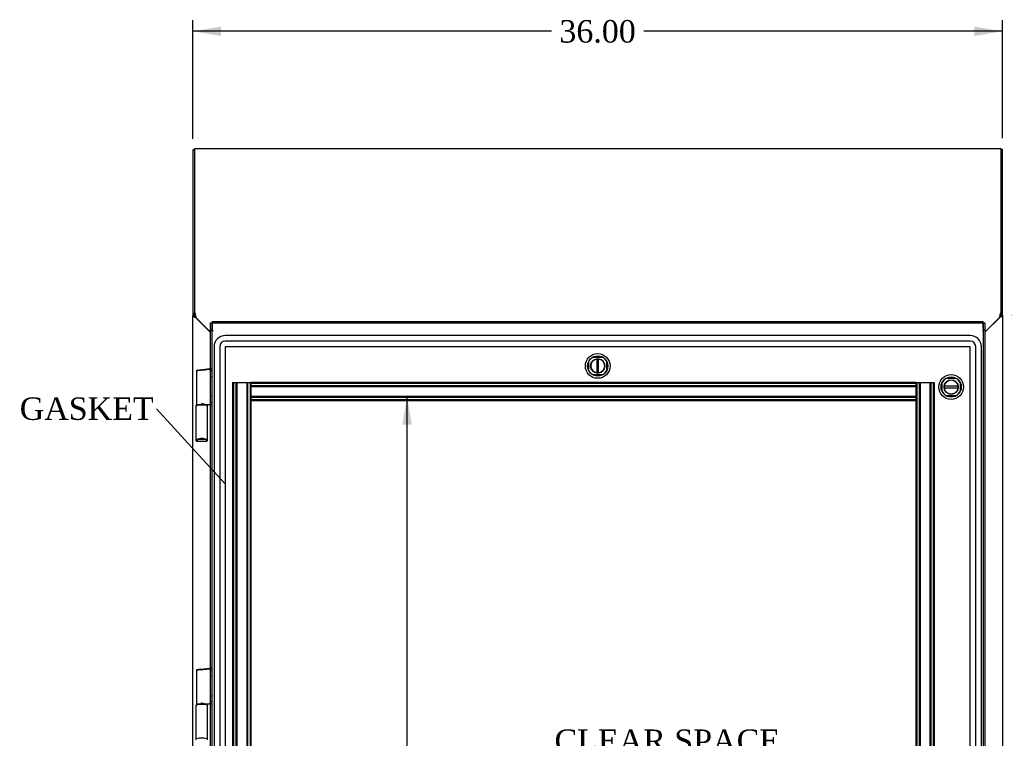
# Model space of a CAD drawing. Header units: inches. Extents: x 1 to 240, y -1 to 159.
# Tile 18 of 30: x 44 to 88, y 85 to 117. Entities that reach past the tile are written whole.
import ezdxf
from ezdxf import colors
from ezdxf.entities.mleader import LeaderData, LeaderLine
from ezdxf.enums import TextEntityAlignment as Align
from ezdxf.lldxf.tags import DXFTag
from ezdxf.math import Vec2, Vec3

# ---------------------------------------------------------------- set-up
doc = ezdxf.new("R2010")
doc.units = ezdxf.units.IN
doc.header["$MEASUREMENT"] = 0
for name, color, linetype in [('COM70220', 7, 'Continuous'), ('COM70701-3', 7, 'Continuous'), ('COM70702-12', 7, 'Continuous'), ('COM70704-3', 7, 'Continuous'), ('COM70705-11', 7, 'Continuous'), ('COM70714-1', 7, 'Continuous'), ('COM70714-3', 7, 'Continuous'), ('Default', 7, 'Continuous'), ('DV1_Default', 7, 'Continuous'), ('HNG86659-1', 7, 'Continuous'), ('LOK10031', 7, 'Continuous'), ('LOK10031_INSERT', 7, 'Continuous')]:
    doc.layers.add(name, color=color, linetype=linetype)
doc.styles.add('SEACAD_Times_New_Roman', font='times.ttf')
tags = doc.linetypes.add('HIDDEN2', pattern=[0.1875, 0.125, -0.0625]).pattern_tags.tags
tags[6:7] = [DXFTag(74, 4), DXFTag(75, 0), DXFTag(340, '0'), DXFTag(46, 0.0), DXFTag(50, 0.0), DXFTag(44, 0.0), DXFTag(45, 0.0)]
tags[4:5] = [DXFTag(74, 4), DXFTag(75, 0), DXFTag(340, '0'), DXFTag(46, 0.0), DXFTag(50, 0.0), DXFTag(44, 0.0), DXFTag(45, 0.0)]
doc.dimstyles.new('HAMMOND_(STH_-_240x160)', dxfattribs={"dimtxt": 1, "dimasz": 1.25, "dimexe": 0.5, "dimexo": 0.5, "dimgap": 0.25, "dimtad": 0, "dimtih": 1, "dimtoh": 1, "dimzin": 0, "dimdsep": 46, "dimtxsty": 'SEACAD_Times_New_Roman', "dimblk1": '_SE_FILLED', "dimblk2": '_SE_FILLED', "dimsah": 1, "dimcen": 0.5, "dimadec": 0, "dimazin": 0, "dimtfac": 0.8, "dimtofl": 0, "dimtmove": 0, "dimatfit": 3, "dimfxl": 1, "dimtolj": 1, "dimtzin": 0, "dimarcsym": 0})

# ---------------------------------------------------------------- blocks, each defined once
blk = doc.blocks.new('_SE_FILLED')
at = {"color": 0}
blk.add_line((0, 0), (-1, 0), dxfattribs=at)
blk.add_solid([(0, 0), (-1, -0.1665), (-1, 0.1665), (0, 0)], dxfattribs=at)
blk = doc.blocks.new('SE')
at = {"layer": 'COM70220', "color": 7, "linetype": 'HIDDEN2'}
for p, q in [((86.711, 103.39), (53.592, 103.39)), ((86.711, 103.389), (53.592, 103.389)), ((53.092, 102.89), (53.092, 57.771)), ((53.093, 102.89), (53.093, 57.771)), ((53.342, 102.89), (53.342, 57.771)), ((53.591, 102.89), (53.591, 57.771)), ((86.711, 103.14), (53.592, 103.14)), ((86.711, 102.891), (53.592, 102.891)), ((53.592, 102.89), (53.592, 57.771)), ((86.711, 102.89), (53.592, 102.89)), ((86.711, 57.771), (86.711, 102.89)), ((86.712, 57.771), (86.712, 102.89)), ((86.961, 57.771), (86.961, 102.89)), ((87.21, 57.771), (87.21, 102.89)), ((87.211, 57.771), (87.211, 102.89))]:
    blk.add_line(p, q, dxfattribs=at)
for centre, radius, start, end in [((53.592, 102.89), 0.5, 90, 180), ((53.592, 102.89), 0.499, 90, 180), ((86.711, 102.89), 0.5, 0, 90), ((86.711, 102.89), 0.499, 0, 90), ((53.592, 102.89), 0.25, 90, 180), ((53.592, 102.89), 0.001, 90, 180), ((86.711, 102.89), 0.25, 0, 90), ((86.711, 102.89), 0.001, 0, 90)]:
    blk.add_arc(centre, radius, start, end, dxfattribs=at)
at = {"layer": 'COM70701-3', "color": 7, "linetype": 'Continuous'}
for p, q in [((52.152, 111.635), (52.152, 104.275)), ((52.224, 111.635), (52.152, 111.635)), ((52.152, 104.275), (52.156, 104.272)), ((52.152, 56.38), (52.152, 104.275)), ((52.152, 104.275), (52.224, 104.275)), ((52.225, 104.272), (52.156, 104.272)), ((52.224, 104.275), (52.224, 104.338)), ((52.224, 104.275), (52.225, 104.272)), ((52.26, 104.197), (52.937, 103.52))]:
    blk.add_line(p, q, dxfattribs=at)
for centre, radius, start, end in [((52.436, 104.324), 0.217, 193.924, 215.7586), ((52.902, 103.558), 0.25, 132.5182, 135.5401)]:
    blk.add_arc(centre, radius, start, end, dxfattribs=at)
for points, knots in [([(52.224, 111.668), (52.222, 111.668), (52.22, 111.667), (52.206, 111.663), (52.194, 111.66), (52.174, 111.652), (52.166, 111.649), (52.155, 111.642), (52.152, 111.638), (52.152, 111.635)], [0.2182621, 0.2182621, 0.2182621, 0.2182621, 0.25, 0.25, 0.5, 0.5, 0.75, 0.75, 1, 1, 1, 1]), ([(52.156, 104.272), (52.159, 104.266), (52.165, 104.26), (52.178, 104.247), (52.186, 104.241), (52.204, 104.228), (52.215, 104.222), (52.237, 104.21), (52.248, 104.204), (52.26, 104.197)], [0, 0, 0, 0, 0.25, 0.25, 0.5, 0.5, 0.75, 0.75, 1, 1, 1, 1])]:
    blk.add_open_spline(points, degree=3, knots=knots, dxfattribs=at)
at = {"layer": 'COM70702-12', "color": 7, "linetype": 'Continuous'}
for p, q in [((52.224, 111.717), (88.08, 111.717)), ((52.224, 111.717), (52.224, 104.404)), ((88.08, 111.717), (88.08, 104.404)), ((52.224, 104.338), (52.224, 104.404)), ((52.224, 104.404), (52.262, 104.333)), ((52.224, 104.338), (52.262, 104.267)), ((52.262, 104.267), (52.262, 104.333)), ((52.276, 104.235), (52.286, 104.189)), ((88.018, 104.189), (88.028, 104.235)), ((88.042, 104.333), (88.08, 104.404)), ((88.042, 104.267), (88.08, 104.338)), ((88.042, 104.267), (88.042, 104.333)), ((88.08, 104.404), (88.08, 104.361)), ((52.286, 104.189), (52.937, 103.539)), ((87.367, 103.538), (88.018, 104.189))]:
    blk.add_line(p, q, dxfattribs=at)
for centre, radius, start, end in [((51.351, 104.154), 0.928, 5.002, 11.1068), ((52.158, 104.204), 0.122, 14.6417, 31.3634), ((88.953, 104.154), 0.928, 168.8932, 174.998), ((88.146, 104.204), 0.122, 148.6366, 165.3583)]:
    blk.add_arc(centre, radius, start, end, dxfattribs=at)
at = {"layer": 'COM70704-3', "color": 7, "linetype": 'Continuous'}
for p, q in [((88.08, 111.679), (88.152, 111.679)), ((88.152, 104.302), (88.152, 111.679)), ((88.044, 104.211), (87.367, 103.536)), ((88.08, 104.302), (88.08, 104.361)), ((88.08, 104.302), (88.152, 104.302)), ((88.152, 104.302), (88.152, 56.38))]:
    blk.add_line(p, q, dxfattribs=at)
for points, knots in [([(88.044, 104.211), (88.058, 104.218), (88.072, 104.226), (88.098, 104.241), (88.11, 104.249), (88.13, 104.264), (88.138, 104.271), (88.149, 104.286), (88.152, 104.294), (88.152, 104.302)], [0, 0, 0, 0, 0.25, 0.25, 0.5, 0.5, 0.75, 0.75, 1, 1, 1, 1]), ([(88.044, 104.211), (88.053, 104.226), (88.063, 104.241), (88.076, 104.271), (88.08, 104.286), (88.08, 104.302)], [0, 0, 0, 0, 0.5, 0.5, 1, 1, 1, 1])]:
    blk.add_open_spline(points, degree=3, knots=knots, dxfattribs=at)
at = {"layer": 'COM70705-11', "color": 7, "linetype": 'Continuous'}
for p, q in [((52.937, 103.643), (52.937, 103.953)), ((52.937, 103.953), (53.009, 103.953)), ((53.009, 104.018), (53.009, 103.701)), ((53.009, 104.018), (87.295, 104.018)), ((53.009, 103.643), (53.009, 103.953)), ((87.295, 103.701), (87.295, 104.018)), ((87.295, 103.953), (87.295, 103.643)), ((87.295, 103.953), (87.367, 103.953)), ((87.367, 103.953), (87.367, 103.643)), ((52.937, 103.643), (53.009, 103.643)), ((52.937, 57.018), (52.937, 103.643)), ((53.009, 103.701), (53.009, 103.636)), ((53.009, 103.643), (53.009, 103.636)), ((53.009, 103.636), (53.045, 103.603)), ((53.009, 103.636), (53.045, 103.603)), ((87.295, 103.636), (87.259, 103.603)), ((87.295, 103.636), (87.259, 103.603)), ((87.295, 103.701), (87.295, 103.636)), ((87.367, 103.643), (87.295, 103.643)), ((87.295, 103.643), (87.295, 103.636)), ((87.367, 103.643), (87.367, 57.018))]:
    blk.add_line(p, q, dxfattribs=at)
at = {"layer": 'COM70705-11', "color": 7, "linetype": 'HIDDEN2'}
for p, q in [((53.009, 103.953), (87.295, 103.953)), ((53.009, 57.018), (53.009, 103.643)), ((87.295, 103.643), (87.295, 57.018)), ((69.756, 101.84), (69.756, 102.237)), ((69.953, 102.434), (70.35, 102.434)), ((70.547, 102.237), (70.547, 101.84)), ((52.937, 101.929), (53.009, 101.929)), ((53.009, 101.814), (52.937, 101.814)), ((52.937, 101.574), (53.009, 101.574)), ((70.35, 101.643), (69.953, 101.643)), ((85.471, 100.902), (85.471, 101.299)), ((85.668, 101.496), (86.065, 101.496)), ((86.262, 101.299), (86.262, 100.902)), ((86.065, 100.705), (85.668, 100.705)), ((53.009, 100.673), (52.937, 100.673)), ((52.937, 100.433), (53.009, 100.433)), ((53.009, 100.316), (52.937, 100.316)), ((52.937, 88.604), (53.009, 88.604)), ((53.009, 88.488), (52.937, 88.488)), ((52.937, 88.248), (53.009, 88.248)), ((53.009, 87.346), (52.937, 87.346)), ((52.937, 87.106), (53.009, 87.106)), ((53.009, 86.99), (52.937, 86.99))]:
    blk.add_line(p, q, dxfattribs=at)
for centre, radius, start, end in [((70.152, 102.038), 0.443, 116.6472, 153.3528), ((70.152, 102.038), 0.443, 26.6472, 63.3528), ((70.152, 102.038), 0.443, 206.6472, 243.3528), ((70.152, 102.038), 0.443, 296.6472, 333.3528), ((85.867, 101.101), 0.442, 116.6472, 153.3528), ((85.867, 101.101), 0.442, 26.6472, 63.3528), ((85.867, 101.101), 0.442, 206.6472, 243.3528), ((85.867, 101.101), 0.443, 296.6472, 333.3528)]:
    blk.add_arc(centre, radius, start, end, dxfattribs=at)
at = {"layer": 'COM70714-1', "color": 7, "linetype": 'HIDDEN2'}
for p, q in [((84.294, 101.299), (54.731, 101.299)), ((54.731, 101.299), (54.731, 101.256)), ((84.294, 101.259), (54.731, 101.259)), ((54.731, 101.256), (54.731, 100.529)), ((84.294, 101.151), (54.731, 101.151)), ((84.294, 101.299), (84.294, 101.256)), ((84.294, 101.256), (84.294, 100.529)), ((84.294, 101.111), (54.731, 101.111)), ((84.294, 100.674), (54.731, 100.674)), ((84.294, 100.634), (54.731, 100.634)), ((54.731, 100.529), (54.731, 100.486)), ((84.294, 100.526), (54.731, 100.526)), ((84.294, 100.486), (54.731, 100.486)), ((84.294, 100.529), (84.294, 100.486))]:
    blk.add_line(p, q, dxfattribs=at)
at = {"layer": 'COM70714-3', "color": 7, "linetype": 'HIDDEN2'}
for p, q in [((53.918, 101.299), (53.961, 101.299)), ((53.918, 101.299), (53.918, 59.361)), ((53.958, 101.299), (53.958, 59.361)), ((53.961, 101.299), (54.688, 101.299)), ((54.066, 101.299), (54.066, 59.361)), ((54.106, 101.299), (54.106, 59.361)), ((54.543, 101.299), (54.543, 59.361)), ((54.583, 101.299), (54.583, 59.361)), ((54.688, 101.299), (54.731, 101.299)), ((54.691, 101.299), (54.691, 59.361)), ((84.294, 101.299), (84.337, 101.299)), ((84.334, 101.299), (84.334, 59.361)), ((84.337, 101.299), (85.064, 101.299)), ((84.442, 101.299), (84.442, 59.361)), ((84.482, 101.299), (84.482, 59.361)), ((84.919, 101.299), (84.919, 59.361)), ((84.959, 101.299), (84.959, 59.361)), ((85.064, 101.299), (85.107, 101.299)), ((85.067, 101.299), (85.067, 59.361)), ((85.107, 101.299), (85.107, 59.361)), ((54.731, 100.486), (54.731, 60.174)), ((84.294, 100.486), (84.294, 60.174))]:
    blk.add_line(p, q, dxfattribs=at)
at = {"layer": 'HNG86659-1', "color": 7, "linetype": 'Continuous'}
for p, q in [((52.307, 101.811), (52.307, 100.33)), ((52.341, 101.85), (52.483, 101.868)), ((52.466, 101.866), (52.926, 101.923)), ((52.466, 101.866), (52.483, 101.868)), ((52.483, 101.868), (52.923, 101.923)), ((52.307, 100.291), (52.307, 100.256)), ((52.759, 100.311), (52.326, 100.311)), ((52.326, 100.311), (52.759, 100.311)), ((52.664, 100.33), (52.925, 100.33)), ((52.779, 100.256), (52.779, 100.291)), ((52.288, 100.251), (52.288, 98.736)), ((52.798, 98.736), (52.798, 100.251)), ((52.288, 98.737), (52.307, 98.786)), ((52.35, 98.755), (52.327, 98.698)), ((52.349, 98.753), (52.327, 98.698)), ((52.327, 98.698), (52.761, 98.698)), ((52.35, 98.755), (52.349, 98.753)), ((52.736, 98.755), (52.737, 98.753)), ((52.736, 98.755), (52.759, 98.698)), ((52.737, 98.753), (52.759, 98.698)), ((52.798, 98.737), (52.779, 98.786)), ((52.307, 88.487), (52.307, 87.006)), ((52.483, 88.543), (52.341, 88.526)), ((52.466, 88.541), (52.926, 88.598)), ((52.466, 88.541), (52.483, 88.543)), ((52.483, 88.543), (52.923, 88.598)), ((52.288, 86.927), (52.288, 85.412)), ((52.307, 86.966), (52.307, 86.931)), ((52.759, 86.986), (52.326, 86.986)), ((52.326, 86.986), (52.759, 86.986)), ((52.664, 87.006), (52.925, 87.006)), ((52.779, 86.931), (52.779, 86.966)), ((52.798, 85.412), (52.798, 86.927))]:
    blk.add_line(p, q, dxfattribs=at)
for centre, radius, start, end in [((52.346, 101.811), 0.0394, 97.125, 180.0158), ((52.925, 101.911), 0.0118, 85.5954, 97.125), ((52.891, 101.907), 0.0401, 325.0143, 338.1633), ((52.925, 101.911), 0.0118, 65.0769, 85.6132), ((52.274, 101.933), 0.656, 356.4098, 359.0269), ((52.925, 101.911), 0.0118, 0, 65.0772), ((52.327, 100.251), 0.0395, 121.1698, 169.9579), ((52.327, 100.253), 0.039, 171.5664, 181.5605), ((52.326, 100.33), 0.0197, 180, 270), ((52.326, 100.291), 0.0197, 90, 180), ((52.759, 100.33), 0.0197, 270, 360), ((52.759, 100.291), 0.0197, 0, 90), ((52.759, 100.251), 0.0395, 10.0421, 58.9435), ((52.759, 100.253), 0.039, 358.4395, 8.4336), ((51.725, 99.71), 1.368, 28.4945, 28.8184), ((52.925, 100.342), 0.0118, 271.6274, 0), ((52.925, 100.342), 0.0118, 270.0008, 271.6266), ((52.331, 98.736), 0.0432, 178.9335, 189.6893), ((52.327, 98.737), 0.0392, 191.22, 253.533), ((52.332, 98.792), 0.0255, 192.7068, 229.3307), ((52.564, 97.964), 0.846, 91.4593, 107.1243), ((52.326, 98.747), 0.0491, 257.9682, 271.3839), ((52.523, 97.971), 0.839, 72.8076, 88.6088), ((52.76, 98.747), 0.0491, 268.6161, 282.0318), ((52.759, 98.737), 0.0392, 286.467, 348.78), ((52.754, 98.792), 0.0255, 310.6693, 347.2932), ((52.755, 98.736), 0.0432, 350.3107, 1.0665), ((52.346, 88.487), 0.0394, 97.125, 180.0158), ((52.925, 88.587), 0.0118, 85.5954, 97.125), ((52.891, 88.582), 0.0401, 325.0143, 338.1633), ((52.925, 88.587), 0.0118, 65.0769, 85.6132), ((52.274, 88.608), 0.656, 356.4098, 359.0269), ((52.925, 88.587), 0.0118, 0, 65.0772), ((52.327, 86.927), 0.0395, 121.1698, 169.9579), ((52.327, 86.928), 0.039, 171.5664, 181.5605), ((52.326, 87.006), 0.0197, 180, 270), ((52.326, 86.966), 0.0197, 90, 180), ((52.759, 87.006), 0.0197, 270, 360), ((52.759, 86.966), 0.0197, 0, 90), ((52.759, 86.927), 0.0395, 10.0421, 58.9435), ((52.759, 86.928), 0.039, 358.4395, 8.4336), ((51.725, 86.385), 1.368, 28.4945, 28.8184), ((52.925, 87.017), 0.0118, 271.6274, 0), ((52.925, 87.017), 0.0118, 270.0008, 271.6266), ((52.564, 84.639), 0.846, 91.4593, 107.1243), ((52.523, 84.646), 0.839, 72.8076, 88.6088)]:
    blk.add_arc(centre, radius, start, end, dxfattribs=at)
for centre, major_axis, ratio, start_param, end_param in [((52.327, 98.71), (0, 0.0118), 0.049276, 3.064718, 3.265947), ((52.543, 98.746), (-0.203, 0), 0.124034, 3.443034, 5.981744), ((52.759, 98.71), (0, 0.0118), 0.049276, 3.017238, 3.218468)]:
    blk.add_ellipse(centre, major_axis=major_axis, ratio=ratio, start_param=start_param, end_param=end_param, dxfattribs=at)
for points, knots in [([(52.48, 101.848), (52.468, 101.847), (52.456, 101.845), (52.432, 101.841), (52.421, 101.839), (52.389, 101.834), (52.371, 101.83), (52.347, 101.825), (52.34, 101.824), (52.328, 101.821), (52.323, 101.819), (52.315, 101.817), (52.312, 101.816), (52.309, 101.814), (52.308, 101.813), (52.307, 101.812), (52.307, 101.812), (52.307, 101.811)], [0, 0, 0, 0, 0.125, 0.125, 0.25, 0.25, 0.5, 0.5, 0.625, 0.625, 0.75, 0.75, 0.875, 0.875, 0.9375, 0.9375, 1, 1, 1, 1]), ([(52.48, 101.848), (52.48, 101.852), (52.479, 101.855), (52.479, 101.86), (52.479, 101.862), (52.479, 101.864), (52.479, 101.865), (52.478, 101.866), (52.477, 101.866), (52.475, 101.867), (52.473, 101.866), (52.47, 101.866), (52.468, 101.866), (52.466, 101.866)], [0, 0, 0, 0, 0.25, 0.25, 0.5, 0.5, 0.625, 0.625, 0.75, 0.75, 0.875, 0.875, 1, 1, 1, 1]), ([(52.531, 101.835), (52.531, 101.835), (52.53, 101.835), (52.529, 101.835), (52.529, 101.835), (52.527, 101.836), (52.526, 101.836), (52.523, 101.837), (52.52, 101.837), (52.514, 101.839), (52.51, 101.84), (52.497, 101.844), (52.488, 101.846), (52.48, 101.848)], [0, 0, 0, 0, 0.03125, 0.03125, 0.0625, 0.0625, 0.125, 0.125, 0.25, 0.25, 0.5, 0.5, 1, 1, 1, 1]), ([(52.924, 101.884), (52.898, 101.881), (52.872, 101.878), (52.846, 101.874), (52.741, 101.861), (52.636, 101.848), (52.531, 101.835)], [0, 0, 0, 0, 0.198595, 0.198595, 0.198595, 1, 1, 1, 1]), ([(52.937, 101.891), (52.937, 101.891), (52.936, 101.892), (52.933, 101.892), (52.931, 101.892), (52.929, 101.892)], [0, 0, 0, 0, 0.5, 0.5, 1, 1, 1, 1]), ([(52.664, 100.33), (52.653, 100.33), (52.642, 100.332), (52.621, 100.337), (52.61, 100.34), (52.587, 100.348), (52.576, 100.352), (52.559, 100.358), (52.554, 100.361), (52.542, 100.365), (52.537, 100.367), (52.531, 100.37)], [0, 0, 0, 0, 0.25, 0.25, 0.5, 0.5, 0.75, 0.75, 0.875, 0.875, 1, 1, 1, 1]), ([(52.925, 100.33), (52.925, 100.33), (52.926, 100.33), (52.926, 100.33), (52.926, 100.33), (52.926, 100.331), (52.926, 100.331), (52.927, 100.331), (52.927, 100.332), (52.927, 100.334), (52.927, 100.337), (52.928, 100.345), (52.928, 100.354), (52.928, 100.363)], [0, 0, 0, 0, 0.03125, 0.03125, 0.0625, 0.0625, 0.125, 0.125, 0.25, 0.25, 0.5, 0.5, 1, 1, 1, 1]), ([(52.937, 100.364), (52.937, 100.364), (52.936, 100.363), (52.933, 100.363), (52.93, 100.363), (52.928, 100.363)], [0, 0, 0, 0, 0.5, 0.5, 1, 1, 1, 1]), ([(52.315, 98.773), (52.317, 98.769), (52.32, 98.766), (52.326, 98.761), (52.329, 98.759), (52.334, 98.757), (52.336, 98.756), (52.34, 98.755), (52.342, 98.755), (52.345, 98.755), (52.346, 98.755), (52.348, 98.755), (52.349, 98.755), (52.35, 98.755)], [0, 0, 0, 0, 0.25, 0.25, 0.5, 0.5, 0.625, 0.625, 0.75, 0.75, 0.875, 0.875, 1, 1, 1, 1]), ([(52.771, 98.773), (52.769, 98.769), (52.766, 98.766), (52.76, 98.761), (52.757, 98.759), (52.751, 98.757), (52.75, 98.756), (52.746, 98.755), (52.744, 98.755), (52.741, 98.755), (52.74, 98.755), (52.738, 98.755), (52.737, 98.755), (52.736, 98.755)], [0, 0, 0, 0, 0.25, 0.25, 0.5, 0.5, 0.625, 0.625, 0.75, 0.75, 0.875, 0.875, 1, 1, 1, 1]), ([(52.48, 88.524), (52.468, 88.522), (52.456, 88.52), (52.432, 88.516), (52.421, 88.515), (52.389, 88.509), (52.371, 88.506), (52.347, 88.501), (52.34, 88.499), (52.328, 88.496), (52.323, 88.495), (52.315, 88.492), (52.312, 88.491), (52.309, 88.489), (52.308, 88.489), (52.307, 88.487), (52.307, 88.487), (52.307, 88.487)], [0, 0, 0, 0, 0.125, 0.125, 0.25, 0.25, 0.5, 0.5, 0.625, 0.625, 0.75, 0.75, 0.875, 0.875, 0.9375, 0.9375, 1, 1, 1, 1]), ([(52.48, 88.524), (52.48, 88.527), (52.479, 88.53), (52.479, 88.535), (52.479, 88.537), (52.479, 88.54), (52.479, 88.54), (52.478, 88.541), (52.477, 88.542), (52.475, 88.542), (52.473, 88.542), (52.47, 88.541), (52.468, 88.541), (52.466, 88.541)], [0, 0, 0, 0, 0.25, 0.25, 0.5, 0.5, 0.625, 0.625, 0.75, 0.75, 0.875, 0.875, 1, 1, 1, 1]), ([(52.531, 88.51), (52.531, 88.51), (52.53, 88.51), (52.529, 88.51), (52.529, 88.51), (52.527, 88.511), (52.526, 88.511), (52.523, 88.512), (52.52, 88.513), (52.514, 88.515), (52.51, 88.516), (52.497, 88.519), (52.488, 88.522), (52.48, 88.524)], [0, 0, 0, 0, 0.03125, 0.03125, 0.0625, 0.0625, 0.125, 0.125, 0.25, 0.25, 0.5, 0.5, 1, 1, 1, 1]), ([(52.924, 88.559), (52.898, 88.556), (52.872, 88.553), (52.846, 88.55), (52.741, 88.536), (52.636, 88.523), (52.531, 88.51)], [0, 0, 0, 0, 0.198595, 0.198595, 0.198595, 1, 1, 1, 1]), ([(52.937, 88.566), (52.937, 88.567), (52.936, 88.567), (52.933, 88.567), (52.931, 88.567), (52.929, 88.567)], [0, 0, 0, 0, 0.5, 0.5, 1, 1, 1, 1]), ([(52.664, 87.006), (52.653, 87.006), (52.642, 87.007), (52.621, 87.012), (52.61, 87.015), (52.587, 87.023), (52.576, 87.027), (52.559, 87.034), (52.554, 87.036), (52.542, 87.04), (52.537, 87.043), (52.531, 87.045)], [0, 0, 0, 0, 0.25, 0.25, 0.5, 0.5, 0.75, 0.75, 0.875, 0.875, 1, 1, 1, 1]), ([(52.925, 87.006), (52.925, 87.006), (52.926, 87.006), (52.926, 87.006), (52.926, 87.006), (52.926, 87.006), (52.926, 87.006), (52.927, 87.007), (52.927, 87.007), (52.927, 87.01), (52.927, 87.012), (52.928, 87.021), (52.928, 87.029), (52.928, 87.038)], [0, 0, 0, 0, 0.03125, 0.03125, 0.0625, 0.0625, 0.125, 0.125, 0.25, 0.25, 0.5, 0.5, 1, 1, 1, 1]), ([(52.937, 87.039), (52.937, 87.039), (52.936, 87.039), (52.933, 87.038), (52.93, 87.038), (52.928, 87.038)], [0, 0, 0, 0, 0.5, 0.5, 1, 1, 1, 1])]:
    blk.add_open_spline(points, degree=3, knots=knots, dxfattribs=at)
at = {"layer": 'LOK10031', "color": 7, "linetype": 'Continuous'}
for centre, radius in [((70.152, 102.038), 0.55), ((70.152, 102.038), 0.45), ((70.152, 102.038), 0.315), ((85.867, 101.101), 0.55), ((85.867, 101.101), 0.45), ((85.867, 101.101), 0.315)]:
    blk.add_circle(centre, radius, dxfattribs=at)
at = {"layer": 'LOK10031_INSERT', "color": 7, "linetype": 'Continuous'}
for p, q in [((70.112, 102.348), (70.112, 101.728)), ((70.192, 101.728), (70.192, 102.348)), ((86.177, 101.141), (85.557, 101.141)), ((85.557, 101.061), (86.177, 101.061))]:
    blk.add_line(p, q, dxfattribs=at)
for centre, start, end in [((70.152, 102.038), 97.354, 262.646), ((70.152, 102.038), 82.646, 97.354), ((70.152, 102.038), 277.354, 82.646), ((70.152, 102.038), 262.646, 277.354), ((85.867, 101.101), 172.646, 187.354), ((85.867, 101.101), 7.354, 172.646), ((85.867, 101.101), 352.646, 7.354), ((85.867, 101.101), 187.354, 352.646)]:
    blk.add_arc(centre, 0.312, start, end, dxfattribs=at)
at = {"layer": 'DV1_Default', "insert": (73.245, 85.866), "char_height": 1, "width": 10.3154, "attachment_point": 2}
blk.add_mtext('{\\fTimes New Roman|b0||i0||c0|p34;\\C7;\\H1.;\\W1.;CLEAR SPACE \\P}{\\fTimes New Roman|b0||i0||c0|p34;\\C7;\\H1.;\\W1.;AVAILABLE \\P}{\\fTimes New Roman|b0||i0||c0|p34;\\C7;\\H1.;\\W1.;ON DOOR}', dxfattribs=at)
blk = doc.blocks.new('DMBLK772')
at = {"layer": 'Default', "linetype": 'Continuous', "transparency": 16777216}
for points in [[(93.227, 103.053), (93.019, 104.303), (92.81, 103.053)], [(93.227, 57.558), (92.81, 57.558), (93.019, 56.308)]]:
    blk.add_hatch(color=7, dxfattribs=at).paths.add_polyline_path(points)
at = {"layer": 'Default', "color": 7, "linetype": 'Continuous', "transparency": 16777216}
for p, q in [((88.561, 104.303), (93.519, 104.303)), ((93.019, 104.303), (93.019, 81.156)), ((93.019, 79.806), (93.019, 56.308)), ((88.58, 56.308), (93.519, 56.308))]:
    blk.add_line(p, q, dxfattribs=at)
at = {"layer": 'Default', "color": 7, "linetype": 'Continuous', "transparency": 16777216, "style": 'SEACAD_Times_New_Roman'}
blk.add_text('47.99', height=1, dxfattribs=at).set_placement((91.313, 80.806), align=Align.TOP_LEFT)
blk = doc.blocks.new('DMBLK773')
at = {"layer": 'Default', "linetype": 'Continuous', "transparency": 16777216}
for points in [[(53.402, 117.133), (52.152, 116.925), (53.402, 116.717)], [(86.902, 117.133), (86.902, 116.717), (88.152, 116.925)]]:
    blk.add_hatch(color=7, dxfattribs=at).paths.add_polyline_path(points)
at = {"layer": 'Default', "color": 7, "linetype": 'Continuous', "transparency": 16777216}
for p, q in [((52.152, 112.135), (52.152, 117.425)), ((88.152, 112.179), (88.152, 117.425)), ((68.096, 116.925), (52.152, 116.925)), ((88.152, 116.925), (72.208, 116.925))]:
    blk.add_line(p, q, dxfattribs=at)
at = {"layer": 'Default', "color": 7, "linetype": 'Continuous', "transparency": 16777216, "style": 'SEACAD_Times_New_Roman'}
blk.add_text('36.00', height=1, dxfattribs=at).set_placement((68.446, 117.425), align=Align.TOP_LEFT)
blk = doc.blocks.new('DMBLK793')
at = {"layer": 'Default', "linetype": 'Continuous', "transparency": 16777216}
for points in [[(61.884, 99.424), (61.675, 100.674), (61.467, 99.424)], [(61.884, 61.424), (61.467, 61.424), (61.675, 60.174)]]:
    blk.add_hatch(color=7, dxfattribs=at).paths.add_polyline_path(points)
at = {"layer": 'Default', "color": 7, "linetype": 'Continuous', "transparency": 16777216}
for p, q in [((61.675, 81.274), (61.675, 100.674)), ((61.675, 60.174), (61.675, 79.924))]:
    blk.add_line(p, q, dxfattribs=at)
at = {"layer": 'Default', "color": 7, "linetype": 'Continuous', "transparency": 16777216, "style": 'SEACAD_Times_New_Roman'}
blk.add_text('40.50', height=1, dxfattribs=at).set_placement((59.969, 80.924), align=Align.TOP_LEFT)
blk = doc.blocks.new('DMBLK794')
at = {"layer": 'Default', "linetype": 'Continuous', "transparency": 16777216}
for points in [[(55.793, 70.012), (55.793, 70.429), (54.543, 70.22)], [(83.044, 70.012), (84.294, 70.22), (83.044, 70.429)]]:
    blk.add_hatch(color=7, dxfattribs=at).paths.add_polyline_path(points)
at = {"layer": 'Default', "color": 7, "linetype": 'Continuous', "transparency": 16777216}
for p, q in [((54.543, 70.22), (67.362, 70.22)), ((71.475, 70.22), (84.294, 70.22))]:
    blk.add_line(p, q, dxfattribs=at)
at = {"layer": 'Default', "color": 7, "linetype": 'Continuous', "transparency": 16777216, "style": 'SEACAD_Times_New_Roman'}
blk.add_text('29.75', height=1, dxfattribs=at).set_placement((67.712, 70.72), align=Align.TOP_LEFT)

msp = doc.modelspace()

# ---------------------------------------------------------------- block references
at = {"layer": 'Default'}
msp.add_blockref('SE', (0, 0), dxfattribs=at)

# ---------------------------------------------------------------- dimensions: what is measured, and where the dimension line sits
at = {"layer": 'Default', "color": 7, "linetype": 'Continuous'}
for base, p1, p2, angle, picture, middle in [((88.152, 116.925), (88.152, 111.679), (52.152, 111.635), 180.0697, 'DMBLK773', (70.152, 116.925)), ((93.0187, 104.3029), (88.0609, 104.3029), (88.0799, 56.3082), 270.0226, 'DMBLK772', (93.0187, 80.3056)), ((61.675, 60.174), (54.731, 60.174), (54.731, 100.674), 90, 'DMBLK793', (61.675, 80.424))]:
    dim = msp.add_linear_dim(base=base, p1=p1, p2=p2, angle=angle, text='\\A1;<>', dimstyle='HAMMOND_(STH_-_240x160)', dxfattribs=at)
    dim.commit()
    dim.dimension.update_dxf_attribs({"geometry": picture, "text_midpoint": middle, "dimtype": 161})
dim = msp.add_linear_dim(base=(84.294, 70.22), p1=(54.543, 101.299), p2=(84.294, 59.361), text='\\A1;<>', dimstyle='HAMMOND_(STH_-_240x160)', dxfattribs=at)
dim.commit()
dim.dimension.update_dxf_attribs({"geometry": 'DMBLK794', "text_midpoint": (69.418, 70.22), "dimtype": 160})

# ---------------------------------------------------------------- leaders
ml = msp.add_multileader_mtext('Standard', dxfattribs=at)
ml.set_content('{\\pxsm0.9;\\fTimes New Roman|b0||i0||c0|p34;\\W1.;GASKET\\P}', color=7)
ml.set_leader_properties()
ml.set_arrow_properties(name='_SE_FILLED')
ml.build(insert=Vec2(0, 0))
ml.multileader.update_dxf_attribs({"dogleg_length": 0, "arrow_head_size": 1.25})
ctx = ml.context
ctx.base_point, ctx.char_height, ctx.arrow_head_size, ctx.landing_gap_size = Vec3(44.36, 99.718), 1, 1.25, 0.35
notes = []
notes.append((ctx, [(0, (1, 1, 0), (50.538, 100.128), (-1, 0), 0, [(0, [(53.591, 96.791)], 0, [])])]))
ctx.mtext.insert = Vec3(44.45, 100.639)
for ctx, leaders in notes:
    for number, flags, end, landing, length, lines in leaders:
        leader = LeaderData()
        leader.index, (leader.has_last_leader_line, leader.has_dogleg_vector, leader.attachment_direction) = number, flags
        leader.last_leader_point, leader.dogleg_vector, leader.dogleg_length = Vec3(end), Vec3(landing), length
        for number, points, colour, breaks in lines:
            line = LeaderLine()
            line.index, line.vertices, line.color, line.breaks = number, Vec3.list(points), colors.encode_raw_color(colour), breaks
            leader.lines.append(line)
        ctx.leaders.append(leader)

doc.saveas('drawing.dxf')
